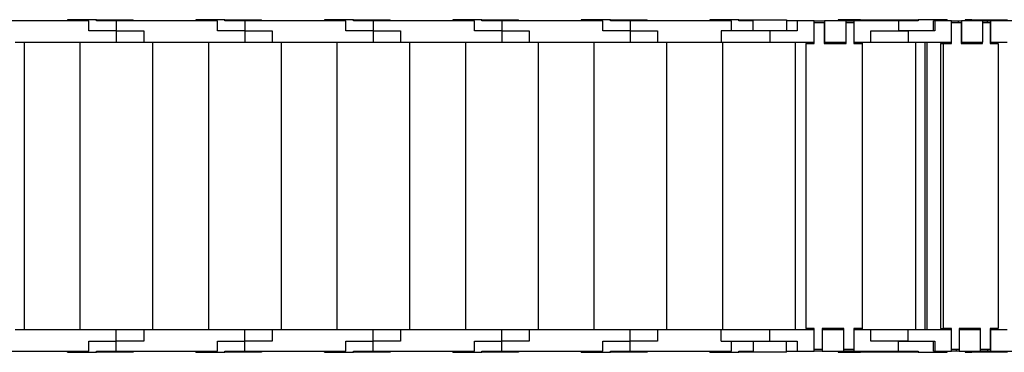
# Model space of a CAD drawing. Header units: inches. Extents: x 0 to 66, y 0 to 51.
# Tile 5 of 13: x 24.5 to 38.4, y 30 to 34.7. Entities that reach past the tile are written whole.
import ezdxf

# ---------------------------------------------------------------- set-up
doc = ezdxf.new("R2010")
doc.units = ezdxf.units.IN
doc.header["$LTSCALE"] = 6
doc.header["$MEASUREMENT"] = 0

msp = doc.modelspace()

# ---------------------------------------------------------------- linework, layer by layer
for p, q in [((25.461, 34.681), (24.036, 34.681)), ((25.158, 34.697), (25.158, 34.681)), ((25.568, 34.697), (25.158, 34.697)), ((25.461, 34.539), (25.461, 34.681)), ((25.568, 34.681), (25.568, 34.697)), ((25.568, 34.697), (25.749, 34.697)), ((25.847, 34.681), (25.568, 34.681)), ((25.749, 34.697), (25.749, 34.681)), ((25.749, 34.697), (26.083, 34.697)), ((25.847, 34.681), (25.847, 34.539)), ((27.272, 34.681), (25.847, 34.681)), ((26.083, 34.681), (26.083, 34.697)), ((26.969, 34.697), (26.969, 34.681)), ((27.379, 34.697), (26.969, 34.697)), ((27.272, 34.539), (27.272, 34.681)), ((27.379, 34.681), (27.379, 34.697)), ((27.379, 34.697), (27.56, 34.697)), ((27.658, 34.681), (27.379, 34.681)), ((27.56, 34.697), (27.56, 34.681)), ((27.56, 34.697), (27.894, 34.697)), ((27.658, 34.681), (27.658, 34.539)), ((29.083, 34.681), (27.658, 34.681)), ((27.894, 34.681), (27.894, 34.697)), ((28.78, 34.697), (28.78, 34.681)), ((29.19, 34.697), (28.78, 34.697)), ((29.083, 34.539), (29.083, 34.681)), ((29.19, 34.681), (29.19, 34.697)), ((29.19, 34.697), (29.371, 34.697)), ((29.469, 34.681), (29.19, 34.681)), ((29.371, 34.697), (29.371, 34.681)), ((29.371, 34.697), (29.705, 34.697)), ((29.469, 34.681), (29.469, 34.539)), ((30.894, 34.681), (29.469, 34.681)), ((29.705, 34.681), (29.705, 34.697)), ((30.591, 34.697), (30.591, 34.681)), ((31.001, 34.697), (30.591, 34.697)), ((30.894, 34.539), (30.894, 34.681)), ((31.001, 34.681), (31.001, 34.697)), ((31.001, 34.697), (31.182, 34.697)), ((31.28, 34.681), (31.001, 34.681)), ((31.182, 34.697), (31.517, 34.697)), ((31.182, 34.697), (31.182, 34.681)), ((31.28, 34.681), (31.28, 34.539)), ((32.705, 34.681), (31.28, 34.681)), ((31.517, 34.681), (31.517, 34.697)), ((32.402, 34.697), (32.402, 34.681)), ((32.812, 34.697), (32.402, 34.697)), ((32.705, 34.539), (32.705, 34.681)), ((32.812, 34.681), (32.812, 34.697)), ((32.812, 34.697), (32.993, 34.697)), ((33.091, 34.681), (32.812, 34.681)), ((32.993, 34.697), (32.993, 34.681)), ((32.993, 34.697), (33.328, 34.697)), ((33.091, 34.681), (33.091, 34.539)), ((34.517, 34.681), (33.091, 34.681)), ((33.328, 34.681), (33.328, 34.697)), ((34.213, 34.697), (34.213, 34.681)), ((34.623, 34.697), (34.213, 34.697)), ((34.517, 34.539), (34.517, 34.681)), ((34.623, 34.681), (34.623, 34.697)), ((34.623, 34.697), (34.804, 34.697)), ((34.824, 34.681), (34.623, 34.681)), ((34.804, 34.697), (34.804, 34.681)), ((34.804, 34.697), (34.824, 34.697)), ((34.824, 34.539), (34.824, 34.697)), ((34.824, 34.697), (35.296, 34.697)), ((35.296, 34.697), (35.296, 34.539)), ((35.446, 34.681), (35.296, 34.681)), ((35.446, 34.681), (35.446, 34.539)), ((35.686, 34.681), (35.446, 34.681)), ((35.686, 34.382), (35.686, 34.681)), ((35.686, 34.681), (35.828, 34.681)), ((35.686, 34.362), (35.686, 34.657)), ((35.686, 34.657), (35.827, 34.657)), ((35.827, 34.657), (35.827, 34.362)), ((35.828, 34.681), (35.828, 34.382)), ((36.135, 34.681), (35.828, 34.681)), ((36.024, 34.697), (36.024, 34.681)), ((36.336, 34.697), (36.024, 34.697)), ((36.135, 34.382), (36.135, 34.681)), ((36.135, 34.681), (36.245, 34.681)), ((36.135, 34.362), (36.135, 34.657)), ((36.135, 34.657), (36.245, 34.657)), ((36.871, 34.681), (36.245, 34.681)), ((36.245, 34.681), (36.245, 34.382)), ((36.245, 34.657), (36.245, 34.362)), ((36.336, 34.681), (36.336, 34.697)), ((36.336, 34.697), (36.515, 34.697)), ((36.515, 34.697), (36.515, 34.681)), ((36.515, 34.697), (36.582, 34.697)), ((36.582, 34.681), (36.582, 34.697)), ((36.582, 34.697), (36.635, 34.697)), ((36.635, 34.697), (36.635, 34.681)), ((36.635, 34.697), (36.639, 34.697)), ((36.639, 34.697), (36.969, 34.697)), ((36.639, 34.681), (36.639, 34.697)), ((36.871, 34.681), (36.871, 34.539)), ((37.15, 34.681), (36.871, 34.681)), ((36.969, 34.681), (36.969, 34.697)), ((36.969, 34.697), (37.15, 34.697)), ((37.15, 34.697), (37.15, 34.681)), ((37.56, 34.697), (37.15, 34.697)), ((37.365, 34.539), (37.365, 34.681)), ((37.387, 34.681), (37.365, 34.681)), ((37.387, 34.681), (37.387, 34.539)), ((37.622, 34.681), (37.387, 34.681)), ((37.56, 34.697), (37.56, 34.681)), ((37.622, 34.382), (37.622, 34.681)), ((37.622, 34.681), (37.718, 34.681)), ((37.622, 34.657), (37.757, 34.657)), ((37.718, 34.657), (37.718, 34.681)), ((37.718, 34.681), (37.761, 34.681)), ((37.757, 34.657), (37.757, 34.362)), ((37.761, 34.681), (37.761, 34.382)), ((38.062, 34.681), (37.761, 34.681)), ((37.812, 34.697), (37.812, 34.681)), ((37.907, 34.697), (37.812, 34.697)), ((37.907, 34.681), (37.907, 34.697)), ((37.907, 34.697), (38.053, 34.697)), ((38.053, 34.697), (38.053, 34.681)), ((38.053, 34.697), (38.295, 34.697)), ((38.062, 34.382), (38.062, 34.681)), ((38.062, 34.681), (38.127, 34.681)), ((38.062, 34.657), (38.166, 34.657)), ((38.127, 34.657), (38.127, 34.681)), ((38.127, 34.681), (38.17, 34.681)), ((38.166, 34.657), (38.166, 34.362)), ((38.17, 34.681), (38.17, 34.382)), ((38.783, 34.681), (38.17, 34.681)), ((38.295, 34.697), (38.409, 34.697)), ((38.295, 34.681), (38.295, 34.697)), ((25.847, 34.539), (25.461, 34.539)), ((25.847, 34.539), (26.233, 34.539)), ((25.847, 34.539), (25.847, 34.382)), ((26.233, 34.539), (26.233, 34.382)), ((27.658, 34.539), (27.272, 34.539)), ((27.658, 34.539), (28.044, 34.539)), ((27.658, 34.539), (27.658, 34.382)), ((28.044, 34.539), (28.044, 34.382)), ((29.469, 34.539), (29.083, 34.539)), ((29.469, 34.539), (29.855, 34.539)), ((29.469, 34.539), (29.469, 34.382)), ((29.855, 34.539), (29.855, 34.382)), ((31.28, 34.539), (30.894, 34.539)), ((31.28, 34.539), (31.28, 34.382)), ((31.28, 34.539), (31.666, 34.539)), ((31.666, 34.539), (31.666, 34.382)), ((33.091, 34.539), (32.705, 34.539)), ((33.091, 34.539), (33.477, 34.539)), ((33.091, 34.539), (33.091, 34.382)), ((33.477, 34.539), (33.477, 34.382)), ((34.371, 34.539), (34.371, 34.382)), ((35.06, 34.539), (34.371, 34.539)), ((35.06, 34.539), (35.06, 34.382)), ((35.446, 34.539), (35.06, 34.539)), ((36.485, 34.539), (36.871, 34.539)), ((36.485, 34.382), (36.485, 34.539)), ((36.871, 34.539), (37.009, 34.539)), ((37.009, 34.539), (36.871, 34.539)), ((37.009, 34.539), (37.009, 34.382)), ((37.387, 34.539), (37.009, 34.539)), ((24.422, 34.382), (25.847, 34.382)), ((24.548, 34.382), (25.335, 34.382)), ((24.548, 34.382), (24.548, 30.327)), ((24.662, 34.382), (24.662, 34.382)), ((24.772, 34.382), (24.772, 34.382)), ((25.08, 34.382), (25.08, 34.382)), ((25.221, 34.382), (25.221, 34.382)), ((25.335, 34.382), (25.335, 30.327)), ((25.847, 34.382), (26.233, 34.382)), ((26.233, 34.382), (27.658, 34.382)), ((26.359, 34.382), (26.359, 30.327)), ((26.359, 34.382), (27.146, 34.382)), ((26.473, 34.382), (26.473, 34.382)), ((26.583, 34.382), (26.583, 34.382)), ((26.891, 34.382), (26.891, 34.382)), ((27.032, 34.382), (27.032, 34.382)), ((27.146, 34.382), (27.146, 30.327)), ((27.658, 34.382), (28.044, 34.382)), ((28.044, 34.382), (29.469, 34.382)), ((28.17, 34.382), (28.957, 34.382)), ((28.17, 34.382), (28.17, 30.327)), ((28.284, 34.382), (28.284, 34.382)), ((28.394, 34.382), (28.394, 34.382)), ((28.702, 34.382), (28.702, 34.382)), ((28.843, 34.382), (28.843, 34.382)), ((28.957, 34.382), (28.957, 30.327)), ((29.469, 34.382), (29.855, 34.382)), ((29.855, 34.382), (31.28, 34.382)), ((29.981, 34.382), (29.981, 30.327)), ((29.981, 34.382), (30.768, 34.382)), ((30.095, 34.382), (30.095, 34.382)), ((30.205, 34.382), (30.205, 34.382)), ((30.513, 34.382), (30.513, 34.382)), ((30.654, 34.382), (30.654, 34.382)), ((30.768, 34.382), (30.768, 30.327)), ((31.28, 34.382), (31.666, 34.382)), ((31.666, 34.382), (33.091, 34.382)), ((31.792, 34.382), (31.792, 30.327)), ((31.792, 34.382), (32.58, 34.382)), ((31.906, 34.382), (31.906, 34.382)), ((32.016, 34.382), (32.016, 34.382)), ((32.324, 34.382), (32.324, 34.382)), ((32.465, 34.382), (32.465, 34.382)), ((32.58, 34.382), (32.58, 30.327)), ((33.091, 34.382), (33.477, 34.382)), ((33.477, 34.382), (34.371, 34.382)), ((33.603, 34.382), (34.391, 34.382)), ((33.603, 34.382), (33.603, 30.327)), ((33.717, 34.382), (33.717, 34.382)), ((33.827, 34.382), (33.827, 34.382)), ((34.135, 34.382), (34.135, 34.382)), ((34.276, 34.382), (34.276, 34.382)), ((34.371, 34.382), (35.06, 34.382)), ((34.391, 34.382), (34.391, 30.327)), ((35.06, 34.382), (35.686, 34.382)), ((35.414, 34.382), (35.414, 30.327)), ((35.414, 34.382), (35.572, 34.382)), ((35.528, 34.382), (35.528, 34.382)), ((35.572, 34.382), (35.572, 34.362)), ((35.572, 34.382), (35.686, 34.382)), ((35.572, 30.346), (35.572, 34.362)), ((35.572, 34.362), (35.686, 34.362)), ((35.639, 34.382), (35.639, 34.382)), ((35.686, 34.382), (35.686, 34.382)), ((35.827, 34.382), (36.135, 34.382)), ((35.828, 34.382), (35.827, 34.382)), ((35.827, 34.362), (36.135, 34.362)), ((35.828, 34.382), (36.135, 34.382)), ((35.946, 34.382), (35.946, 34.382)), ((36.087, 34.382), (36.087, 34.382)), ((36.135, 34.382), (36.135, 34.382)), ((36.245, 34.382), (36.359, 34.382)), ((36.245, 34.382), (36.485, 34.382)), ((36.245, 34.382), (36.245, 34.382)), ((36.245, 34.362), (36.359, 34.362)), ((36.359, 34.382), (36.359, 34.362)), ((36.359, 34.362), (36.359, 30.346)), ((36.485, 34.382), (37.009, 34.382)), ((37.009, 34.382), (37.622, 34.382)), ((37.114, 34.382), (37.114, 30.327)), ((37.114, 34.382), (37.243, 34.382)), ((37.243, 34.382), (37.243, 30.327)), ((37.243, 34.382), (37.27, 34.382)), ((37.27, 34.382), (37.27, 30.327)), ((37.27, 34.382), (37.579, 34.382)), ((37.407, 34.382), (37.407, 34.382)), ((37.467, 34.362), (37.467, 30.346)), ((37.467, 34.362), (37.507, 34.362)), ((37.507, 30.346), (37.507, 34.362)), ((37.507, 34.362), (37.618, 34.362)), ((37.516, 34.382), (37.516, 34.382)), ((37.548, 34.382), (37.548, 34.382)), ((37.579, 34.382), (37.579, 34.362)), ((37.618, 34.362), (37.618, 34.382)), ((37.757, 34.382), (38.019, 34.382)), ((37.761, 34.382), (37.757, 34.382)), ((37.757, 34.362), (38.058, 34.362)), ((37.761, 34.382), (38.062, 34.382)), ((37.819, 34.382), (37.819, 34.382)), ((37.959, 34.382), (37.959, 34.382)), ((37.991, 34.382), (37.991, 34.382)), ((38.019, 34.382), (38.019, 34.362)), ((38.058, 34.362), (38.058, 34.382)), ((38.17, 34.382), (38.166, 34.382)), ((38.166, 34.362), (38.278, 34.362)), ((38.17, 34.382), (38.405, 34.382)), ((38.278, 34.362), (38.278, 30.346)), ((25.847, 30.327), (24.422, 30.327)), ((25.847, 30.169), (25.847, 30.327)), ((26.233, 30.327), (25.847, 30.327)), ((26.233, 30.327), (26.233, 30.169)), ((27.658, 30.327), (26.233, 30.327)), ((27.658, 30.169), (27.658, 30.327)), ((28.044, 30.327), (27.658, 30.327)), ((28.044, 30.327), (28.044, 30.169)), ((29.469, 30.327), (28.044, 30.327)), ((29.469, 30.169), (29.469, 30.327)), ((29.855, 30.327), (29.469, 30.327)), ((29.855, 30.327), (29.855, 30.169)), ((31.28, 30.327), (29.855, 30.327)), ((31.28, 30.169), (31.28, 30.327)), ((31.666, 30.327), (31.28, 30.327)), ((33.091, 30.327), (31.666, 30.327)), ((31.666, 30.327), (31.666, 30.169)), ((33.091, 30.169), (33.091, 30.327)), ((33.477, 30.327), (33.091, 30.327)), ((33.477, 30.327), (33.477, 30.169)), ((34.371, 30.327), (33.477, 30.327)), ((34.371, 30.169), (34.371, 30.327)), ((35.06, 30.327), (34.371, 30.327)), ((35.06, 30.169), (35.06, 30.327)), ((35.686, 30.327), (35.06, 30.327)), ((35.572, 30.346), (35.572, 30.327)), ((35.686, 30.346), (35.572, 30.346)), ((35.686, 30.051), (35.686, 30.346)), ((35.686, 30.028), (35.686, 30.327)), ((35.686, 30.327), (35.686, 30.327)), ((36.103, 30.346), (35.796, 30.346)), ((35.796, 30.346), (35.796, 30.051)), ((35.796, 30.327), (35.796, 30.028)), ((36.103, 30.327), (35.796, 30.327)), ((35.796, 30.327), (35.796, 30.327)), ((36.103, 30.051), (36.103, 30.346)), ((36.103, 30.028), (36.103, 30.327)), ((36.103, 30.327), (36.103, 30.327)), ((36.359, 30.346), (36.245, 30.346)), ((36.245, 30.346), (36.245, 30.051)), ((36.245, 30.327), (36.245, 30.028)), ((36.485, 30.327), (36.245, 30.327)), ((36.245, 30.327), (36.245, 30.327)), ((36.359, 30.346), (36.359, 30.327)), ((36.485, 30.169), (36.485, 30.327)), ((37.009, 30.327), (36.485, 30.327)), ((37.009, 30.169), (37.009, 30.327)), ((37.622, 30.327), (37.009, 30.327)), ((37.467, 30.346), (37.507, 30.346)), ((37.618, 30.346), (37.507, 30.346)), ((37.579, 30.346), (37.579, 30.327)), ((37.618, 30.327), (37.618, 30.346)), ((37.622, 30.028), (37.622, 30.327)), ((38.027, 30.346), (37.726, 30.346)), ((37.726, 30.346), (37.726, 30.051)), ((37.726, 30.327), (37.73, 30.327)), ((37.73, 30.327), (37.73, 30.028)), ((38.031, 30.327), (37.73, 30.327)), ((37.988, 30.346), (37.988, 30.327)), ((38.027, 30.327), (38.027, 30.346)), ((38.031, 30.028), (38.031, 30.327)), ((38.278, 30.346), (38.166, 30.346)), ((38.166, 30.346), (38.166, 30.051)), ((38.166, 30.327), (38.17, 30.327)), ((38.17, 30.327), (38.17, 30.028)), ((38.405, 30.327), (38.17, 30.327)), ((25.461, 30.169), (25.847, 30.169)), ((25.461, 30.028), (25.461, 30.169)), ((25.847, 30.028), (25.847, 30.169)), ((26.233, 30.169), (25.847, 30.169)), ((27.272, 30.169), (27.658, 30.169)), ((27.272, 30.028), (27.272, 30.169)), ((27.658, 30.028), (27.658, 30.169)), ((28.044, 30.169), (27.658, 30.169)), ((29.083, 30.169), (29.469, 30.169)), ((29.083, 30.028), (29.083, 30.169)), ((29.469, 30.028), (29.469, 30.169)), ((29.855, 30.169), (29.469, 30.169)), ((30.894, 30.169), (31.28, 30.169)), ((30.894, 30.028), (30.894, 30.169)), ((31.28, 30.028), (31.28, 30.169)), ((31.666, 30.169), (31.28, 30.169)), ((32.705, 30.169), (33.091, 30.169)), ((32.705, 30.028), (32.705, 30.169)), ((33.091, 30.028), (33.091, 30.169)), ((33.477, 30.169), (33.091, 30.169)), ((34.371, 30.169), (35.06, 30.169)), ((34.517, 30.028), (34.517, 30.169)), ((34.824, 30.169), (34.824, 30.012)), ((35.06, 30.169), (35.446, 30.169)), ((35.296, 30.012), (35.296, 30.169)), ((35.446, 30.169), (35.446, 30.028)), ((36.871, 30.169), (36.485, 30.169)), ((36.871, 30.028), (36.871, 30.169)), ((37.009, 30.169), (36.871, 30.169)), ((36.871, 30.169), (37.009, 30.169)), ((37.009, 30.169), (37.387, 30.169)), ((37.365, 30.028), (37.365, 30.169)), ((37.387, 30.169), (37.387, 30.028)), ((24.036, 30.028), (25.461, 30.028)), ((25.158, 30.012), (25.158, 30.028)), ((25.158, 30.012), (25.568, 30.012)), ((25.568, 30.012), (25.568, 30.028)), ((25.568, 30.028), (25.847, 30.028)), ((25.749, 30.012), (25.568, 30.012)), ((25.749, 30.028), (25.749, 30.012)), ((26.083, 30.012), (25.749, 30.012)), ((25.847, 30.028), (27.272, 30.028)), ((26.083, 30.028), (26.083, 30.012)), ((26.969, 30.012), (26.969, 30.028)), ((26.969, 30.012), (27.379, 30.012)), ((27.379, 30.012), (27.379, 30.028)), ((27.379, 30.028), (27.658, 30.028)), ((27.56, 30.012), (27.379, 30.012)), ((27.56, 30.028), (27.56, 30.012)), ((27.894, 30.012), (27.56, 30.012)), ((27.658, 30.028), (29.083, 30.028)), ((27.894, 30.028), (27.894, 30.012)), ((28.78, 30.012), (28.78, 30.028)), ((28.78, 30.012), (29.19, 30.012)), ((29.19, 30.012), (29.19, 30.028)), ((29.19, 30.028), (29.469, 30.028)), ((29.371, 30.012), (29.19, 30.012)), ((29.371, 30.028), (29.371, 30.012)), ((29.705, 30.012), (29.371, 30.012)), ((29.469, 30.028), (30.894, 30.028)), ((29.705, 30.028), (29.705, 30.012)), ((30.591, 30.012), (30.591, 30.028)), ((30.591, 30.012), (31.001, 30.012)), ((31.001, 30.012), (31.001, 30.028)), ((31.001, 30.028), (31.28, 30.028)), ((31.182, 30.012), (31.001, 30.012)), ((31.182, 30.028), (31.182, 30.012)), ((31.517, 30.012), (31.182, 30.012)), ((31.28, 30.028), (32.705, 30.028)), ((31.517, 30.028), (31.517, 30.012)), ((32.402, 30.012), (32.402, 30.028)), ((32.402, 30.012), (32.812, 30.012)), ((32.812, 30.012), (32.812, 30.028)), ((32.812, 30.028), (33.091, 30.028)), ((32.993, 30.012), (32.812, 30.012)), ((32.993, 30.028), (32.993, 30.012)), ((33.328, 30.012), (32.993, 30.012)), ((33.091, 30.028), (34.517, 30.028)), ((33.328, 30.028), (33.328, 30.012)), ((34.213, 30.012), (34.213, 30.028)), ((34.213, 30.012), (34.623, 30.012)), ((34.623, 30.012), (34.623, 30.028)), ((34.623, 30.028), (34.824, 30.028)), ((34.804, 30.012), (34.623, 30.012)), ((34.804, 30.028), (34.804, 30.012)), ((34.824, 30.012), (34.804, 30.012)), ((35.296, 30.012), (34.824, 30.012)), ((35.296, 30.028), (35.446, 30.028)), ((35.446, 30.028), (35.686, 30.028)), ((35.796, 30.051), (35.686, 30.051)), ((35.796, 30.028), (35.686, 30.028)), ((35.796, 30.028), (36.103, 30.028)), ((36.024, 30.028), (36.024, 30.012)), ((36.024, 30.012), (36.336, 30.012)), ((36.245, 30.051), (36.103, 30.051)), ((36.245, 30.028), (36.103, 30.028)), ((36.245, 30.028), (36.871, 30.028)), ((36.336, 30.012), (36.336, 30.028)), ((36.515, 30.012), (36.336, 30.012)), ((36.515, 30.028), (36.515, 30.012)), ((36.582, 30.012), (36.515, 30.012)), ((36.582, 30.012), (36.582, 30.028)), ((36.635, 30.012), (36.582, 30.012)), ((36.635, 30.028), (36.635, 30.012)), ((36.639, 30.012), (36.635, 30.012)), ((36.639, 30.028), (36.639, 30.012)), ((36.969, 30.012), (36.639, 30.012)), ((36.871, 30.028), (37.15, 30.028)), ((36.969, 30.012), (36.969, 30.028)), ((37.15, 30.012), (36.969, 30.012)), ((37.15, 30.028), (37.15, 30.012)), ((37.15, 30.012), (37.56, 30.012)), ((37.365, 30.028), (37.387, 30.028)), ((37.387, 30.028), (37.622, 30.028)), ((37.56, 30.012), (37.56, 30.028)), ((37.726, 30.051), (37.622, 30.051)), ((37.687, 30.028), (37.622, 30.028)), ((37.687, 30.051), (37.687, 30.028)), ((37.73, 30.028), (37.687, 30.028)), ((37.73, 30.028), (38.031, 30.028)), ((37.812, 30.028), (37.812, 30.012)), ((37.812, 30.012), (37.907, 30.012)), ((37.907, 30.012), (37.907, 30.028)), ((38.053, 30.012), (37.907, 30.012)), ((38.166, 30.051), (38.031, 30.051)), ((38.127, 30.028), (38.031, 30.028)), ((38.053, 30.028), (38.053, 30.012)), ((38.295, 30.012), (38.053, 30.012)), ((38.127, 30.051), (38.127, 30.028)), ((38.17, 30.028), (38.127, 30.028)), ((38.17, 30.028), (38.783, 30.028)), ((38.295, 30.012), (38.295, 30.028)), ((38.409, 30.012), (38.295, 30.012))]:
    msp.add_line(p, q)

doc.saveas('drawing.dxf')
